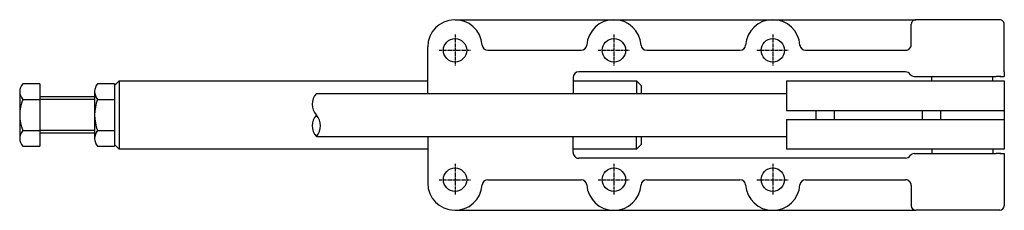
# Model space of a CAD drawing. Extents: x 188 to 622, y 766 to 851.
import ezdxf

# ---------------------------------------------------------------- set-up
doc = ezdxf.new("R2010")
doc.units = 0
doc.linetypes.add('CENTER', pattern=[2, 1.25, -0.25, 0.25, -0.25])
doc.layers.get('0').update_dxf_attribs({"linetype": 'CONTINUOUS'})
doc.layers.add('BRAUER-1', color=1, linetype='CENTER')

msp = doc.modelspace()

# ---------------------------------------------------------------- linework, layer by layer
for p, q in [((380.000002, 850.5), (583.000002, 850.500026)), ((620.000002, 850.500025), (583.000002, 850.500026)), ((581.000001, 839.500026), (581.000002, 848.500026)), ((622.000001, 827.500025), (622.000002, 848.500025)), ((368.000001, 818.000005), (368.000001, 838.5)), ((394.465486, 837), (435.534517, 836.999999)), ((464.465486, 837.000029), (505.534517, 837.000028)), ((534.465486, 837.000027), (578.500001, 837.000026)), ((432.000001, 824.999999), (432.000001, 818.000029)), ((578.500001, 827.500026), (434.500001, 827.499999)), ((582.236704, 825.500026), (618.476197, 825.500025)), ((590.000001, 823.499995), (590.000001, 825.500026)), ((617.000001, 823.499995), (617.000001, 825.500025)), ((620.476228, 825.500025), (618.476197, 825.500025)), ((620.000001, 825.500025), (622.000001, 825.500025)), ((622.000001, 827.500025), (622.000001, 825.500025)), ((197.000001, 822.300005), (189.51602, 822.300004)), ((197.000001, 822.300005), (197, 794.700005)), ((230.000001, 822.300004), (222.51602, 822.300003)), ((230.000001, 822.300004), (230, 794.700004)), ((230.000001, 821.500004), (232.000001, 823.500004)), ((232.000001, 823.500004), (232, 793.500004)), ((232.000001, 823.500004), (368.000001, 823.5)), ((432.000001, 823.499999), (460.000001, 823.499998)), ((460.000001, 823.499998), (462.000001, 821.499998)), ((460.000001, 823.499998), (460.000001, 818.000013)), ((462.000001, 821.499998), (462.000001, 818.000013)), ((526.000001, 823.500012), (526.000001, 810.499997)), ((526.000001, 823.499997), (622.000001, 823.499994)), ((622.000001, 823.499994), (622, 793.498918)), ((188.195313, 818.850005), (188.195313, 798.150005)), ((221.195313, 816.500004), (197.000001, 816.500005)), ((221.195313, 818.850004), (221.195313, 798.150004)), ((318.904638, 818.000007), (526.000001, 818)), ((189.516018, 815.400008), (197.000001, 815.400005)), ((221.195313, 815.300004), (197.000001, 815.300005)), ((222.516018, 815.400007), (230.000001, 815.400004)), ((526.000001, 810.499997), (622.000001, 810.499994)), ((539.000001, 810.499996), (539.000001, 806.499996)), ((547.000001, 810.499996), (547.000001, 806.499996)), ((586.000001, 806.499995), (586.000001, 810.499995)), ((594.000001, 806.499995), (594.000001, 810.499995)), ((526.000001, 806.499997), (525.999852, 793.499934)), ((526.000001, 806.499997), (622.000001, 806.499994)), ((189.516017, 801.600006), (197, 801.600005)), ((221.195313, 801.700004), (197, 801.700005)), ((221.195313, 800.500004), (197, 800.500005)), ((222.516017, 801.600005), (230, 801.600004)), ((318.904637, 799.000007), (525.999915, 799)), ((368.000001, 799.000005), (368, 778.5)), ((432, 791.999999), (432, 799.000014)), ((460, 793.499998), (460, 799.000013)), ((462, 799.000013), (462, 795.499998)), ((189.516016, 794.700005), (197, 794.700005)), ((222.516016, 794.700004), (230, 794.700004)), ((232, 793.500004), (230, 795.500004)), ((462, 795.499998), (460, 793.499998)), ((368, 793.5), (232, 793.500004)), ((460, 793.499998), (432, 793.499999)), ((622, 793.498918), (525.999852, 793.499934)), ((582.2367, 791.499995), (618.476197, 791.499995)), ((590, 793.499203), (590, 791.499995)), ((617, 793.498975), (617, 791.499995)), ((620.476227, 791.499995), (618.476197, 791.499995)), ((620, 791.499995), (622, 791.499994)), ((622, 791.499994), (622, 789.499994)), ((578.5, 789.499995), (434.5, 789.499999)), ((622, 789.499994), (622, 768.499994)), ((394.465485, 780), (435.534515, 779.999999)), ((464.465485, 779.999998), (505.534515, 779.999997)), ((534.465485, 779.999996), (578.5, 779.999995)), ((581, 777.499995), (581, 768.499995)), ((380, 766.5), (583, 766.499995)), ((620, 766.499995), (583, 766.499995))]:
    msp.add_line(p, q)
for centre in [(380.000001, 837), (450.000001, 836.999998), (520.000001, 837.000027), (380, 780), (450, 779.999998), (520, 779.999997)]:
    msp.add_circle(centre, 5.149994)
for centre, radius, start, end in [((380.000001, 838.5), 12, 3.954669, 180), ((450.000001, 838.499998), 12.000008, 3.954664, 176.045331), ((520.000001, 838.500027), 12.000006, 3.954518, 176.045479), ((583.000002, 848.500026), 2, 89.999997, 179.999999), ((620.000002, 848.500025), 2, 0, 90.000009), ((394.465486, 839.5), 2.500015, 183.954094, 269.999998), ((435.534517, 839.499999), 2.5, 269.999998, 356.045883), ((464.465486, 839.500029), 2.500002, 183.954826, 269.999998), ((505.534517, 839.500028), 2.500002, 269.999998, 356.045174), ((534.465486, 839.500027), 2.500002, 183.954803, 269.999998), ((578.500001, 839.500026), 2.5, 269.999998, 359.999999), ((434.500001, 824.999999), 2.5, 90, 179.999999), ((578.500001, 825.000026), 2.500003, 33.748834, 89.999999), ((582.24167, 827.500026), 2.000006, 213.749001, 269.999998), ((193.478126, 818.850005), 5.253644, 138.952324, 221.047649), ((226.478126, 818.850004), 5.253644, 138.952324, 221.047649), ((324.237436, 813.250007), 7.141515, 138.308091, 221.691915), ((206.905274, 808.500004), 18.708187, 158.356974, 201.64301), ((239.905274, 808.500003), 18.708187, 158.356974, 201.64301), ((324.237436, 803.750007), 7.141515, 138.308085, 221.691909), ((313.571839, 803.750007), 7.141515, 318.308091, 41.691915), ((193.478125, 798.150005), 5.253647, 138.952324, 221.047666), ((226.478125, 798.150004), 5.253647, 138.952324, 221.047666), ((434.5, 791.999999), 2.5, 179.999999, 270), ((578.5, 791.999995), 2.500003, 269.999998, 326.251165), ((582.241669, 789.499995), 2.000006, 89.999999, 146.250998), ((380, 778.5), 12, 180, 356.045406), ((394.465484, 777.5), 2.500001, 89.999999, 176.04554), ((435.534515, 777.499999), 2.500001, 3.95446, 89.999999), ((450, 778.499998), 12.000008, 183.954588, 356.045406), ((464.465484, 777.499998), 2.500001, 89.999999, 176.04554), ((505.534515, 777.499997), 2.500001, 3.95446, 89.999999), ((520, 778.499997), 12.000008, 183.954592, 356.045406), ((534.465485, 777.499996), 2.500001, 89.999999, 176.045517), ((578.5, 777.499995), 2.5, 359.999989, 90), ((583, 768.499995), 2, 179.999999, 269.999997), ((620, 768.499995), 2, 269.999998, 359.999971)]:
    msp.add_arc(centre, radius, start, end)
at = {"layer": 'BRAUER-1'}
for p, q in [((380.000001, 844), (380.000001, 830)), ((450.000001, 843.999998), (450.000001, 829.999998)), ((520.000001, 844.000027), (520.000001, 830.000027)), ((373.000001, 837), (387.000001, 837)), ((443.000001, 836.999999), (457.000001, 836.999998)), ((513.000001, 837.000027), (527.000001, 837.000027)), ((380, 787), (380, 773)), ((450, 786.999998), (450, 772.999998)), ((520, 786.999997), (520, 772.999997)), ((373, 780), (387, 780)), ((443, 779.999999), (457, 779.999998)), ((513, 779.999997), (527, 779.999997))]:
    msp.add_line(p, q, dxfattribs=at)

doc.saveas('drawing.dxf')
